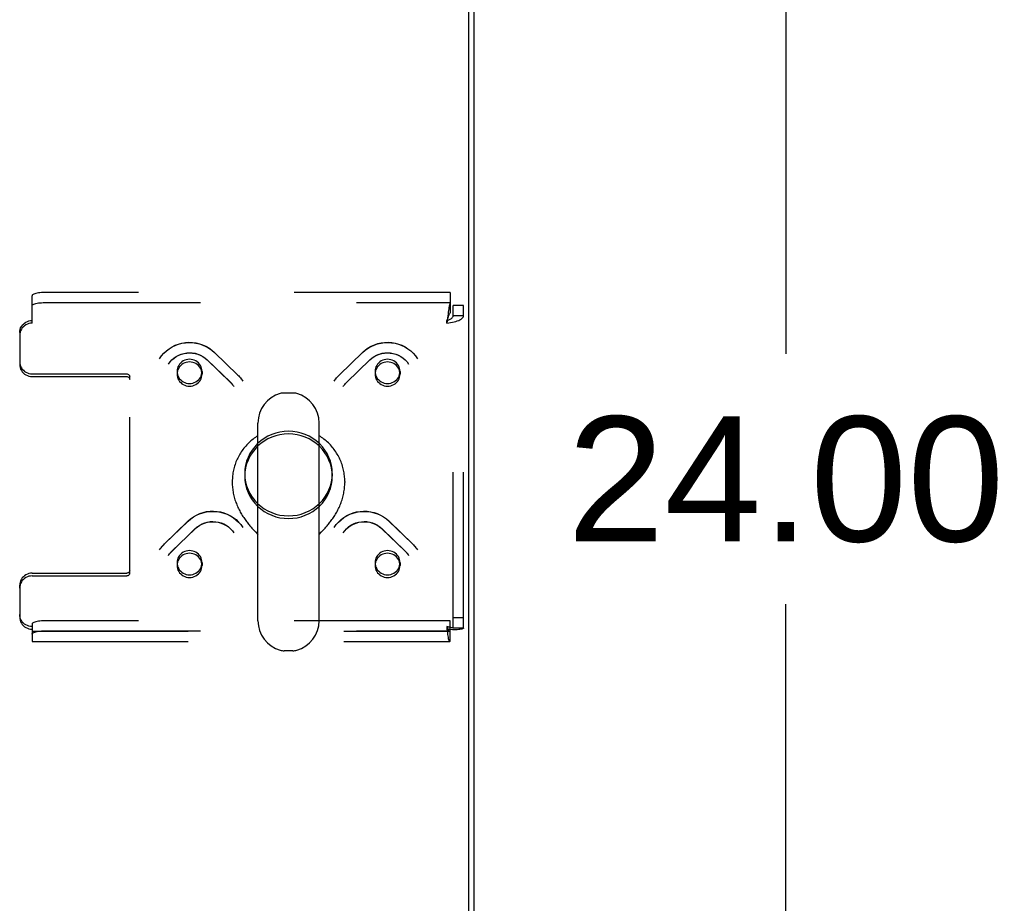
# Model space of a CAD drawing. Header units: inches. Extents: x 0 to 283, y 0 to 183.
# Tile 236 of 256: x 121 to 131, y 157 to 166. Entities that reach past the tile are written whole.
import ezdxf

# ---------------------------------------------------------------- set-up
doc = ezdxf.new("R2010")
doc.units = ezdxf.units.IN
doc.header["$LTSCALE"] = 15.583333
doc.header["$MEASUREMENT"] = 0
doc.linetypes.add('HIDDEN', pattern=[0.2, 0.1, -0.1])
doc.layers.get('0').update_dxf_attribs({"linetype": 'CONTINUOUS'})
doc.layers.add('DEFAULT_2', color=8, linetype='HIDDEN')
doc.layers.add('DIMENSIONS', color=7, linetype='CONTINUOUS')
doc.styles.get("Standard").update_dxf_attribs({"font": 'arial.ttf'})
doc.dimstyles.new('DIMSTYLE_1', dxfattribs={"dimtxt": 1.25, "dimasz": 1.666667, "dimexe": 0.09, "dimexo": 0.07, "dimgap": 0.0375, "dimtad": 0, "dimtih": 1, "dimtoh": 1, "dimzin": 4, "dimdsep": 46, "dimtxsty": 'Standard', "dimblk": '_FILLED', "dimblk1": '_FILLED', "dimblk2": '_FILLED', "dimcen": 0.09, "dimadec": 3, "dimazin": 1, "dimtfac": 1, "dimtdec": 3, "dimtofl": 0, "dimtmove": 0, "dimatfit": 3, "dimldrblk": '_FILLED', "dimfxl": 0, "dimtolj": 1, "dimtzin": 4, "dimarcsym": 0})

# ---------------------------------------------------------------- blocks, each defined once
blk = doc.blocks.new('_FILLED')
at = {"color": 0, "linetype": 'ByBlock'}
blk.add_solid([(0, 0), (-1, 0.2), (-1, -0.2)], dxfattribs=at)
blk = doc.blocks.new('*D6')
at = {"layer": 'DIMENSIONS', "color": 2, "linetype": 'Continuous'}
for p, q in [((126.22, 173.0856), (129.8968, 173.0856)), ((128.3968, 173.0856), (128.3968, 162.3356)), ((128.3968, 149.0856), (128.3968, 159.8356)), ((126.22, 149.0856), (129.8968, 149.0856))]:
    blk.add_line(p, q, dxfattribs=at)
at = {"layer": 'DIMENSIONS', "color": 2, "linetype": 'Continuous', "xscale": 1.6666666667, "yscale": 1.6666666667, "zscale": 1.6666666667}
for p, rotation in [((128.3968, 173.0856), 90), ((128.3968, 149.0856), 270)]:
    blk.add_blockref('_FILLED', p, dxfattribs=dict(at, rotation=rotation))
at = {"layer": 'DIMENSIONS', "color": 2, "linetype": 'Continuous', "insert": (128.3968, 161.7106), "char_height": 1.25, "width": 4.36803, "attachment_point": 2, "line_spacing_factor": 0.9}
blk.add_mtext('24.00', dxfattribs=at)

msp = doc.modelspace()

# ---------------------------------------------------------------- linework, layer by layer
at = {"color": 7, "linetype": 'Continuous'}
for p, q in [((125.2273, 149.212), (125.2273, 172.9715)), ((123.469, 161.944), (123.3816, 161.944)), ((123.1193, 159.6691), (123.1193, 161.6439)), ((123.7313, 159.6691), (123.7313, 161.6439)), ((122.8628, 161.06), (122.8628, 161.0498)), ((123.9878, 161.06), (123.9878, 161.0498)), ((123.0958, 160.5563), (123.1193, 160.5317)), ((123.7313, 160.5317), (123.7549, 160.5563)), ((123.7549, 160.5563), (123.7661, 160.5682)), ((123.469, 159.369), (123.3816, 159.369))]:
    msp.add_line(p, q, dxfattribs=at)
at = {"color": 3, "linetype": 'Continuous'}
msp.add_line((125.2793, 172.8596), (125.2793, 149.3116), dxfattribs=at)
at = {"color": 7, "linetype": 'Continuous'}
for points in [[(123.1193, 161.5179), (123.1185, 161.5174), (123.1062, 161.5094), (123.0942, 161.5011), (123.0824, 161.4926), (123.0709, 161.4837), (123.0596, 161.4746), (123.0485, 161.4651), (123.0377, 161.4554), (123.0271, 161.4454), (123.0169, 161.4352), (123.0069, 161.4247), (122.9972, 161.414), (122.9878, 161.403), (122.9787, 161.3917), (122.9699, 161.3803), (122.9614, 161.3686), (122.9533, 161.3568), (122.9454, 161.3447), (122.9379, 161.3324), (122.9308, 161.32), (122.9239, 161.3073), (122.9174, 161.2945), (122.9113, 161.2816), (122.9055, 161.2684), (122.9, 161.2552), (122.895, 161.2418), (122.8903, 161.2283), (122.8859, 161.2147), (122.8819, 161.201), (122.8783, 161.1871), (122.8751, 161.1732), (122.8722, 161.1592), (122.8697, 161.1452), (122.8676, 161.1311), (122.8659, 161.1169), (122.8646, 161.1027), (122.8636, 161.0885), (122.863, 161.0743), (122.8628, 161.06)], [(123.9878, 161.06), (123.9876, 161.0742), (123.9871, 161.0885), (123.9861, 161.1027), (123.9848, 161.1169), (123.983, 161.1311), (123.9809, 161.1452), (123.9785, 161.1592), (123.9756, 161.1732), (123.9724, 161.1871), (123.9688, 161.2009), (123.9648, 161.2146), (123.9604, 161.2283), (123.9557, 161.2418), (123.9506, 161.2551), (123.9452, 161.2684), (123.9394, 161.2815), (123.9333, 161.2945), (123.9268, 161.3073), (123.9199, 161.3199), (123.9128, 161.3324), (123.9052, 161.3446), (123.8974, 161.3567), (123.8892, 161.3686), (123.8808, 161.3803), (123.872, 161.3917), (123.8629, 161.403), (123.8535, 161.414), (123.8438, 161.4247), (123.8338, 161.4352), (123.8235, 161.4454), (123.813, 161.4554), (123.8022, 161.4651), (123.7911, 161.4746), (123.7798, 161.4837), (123.7682, 161.4926), (123.7564, 161.5012), (123.7444, 161.5094), (123.7321, 161.5174), (123.7313, 161.5179)], [(122.8628, 161.0498), (122.863, 161.0365), (122.8635, 161.0231), (122.8643, 161.0097), (122.8655, 160.9963), (122.867, 160.9829), (122.8688, 160.9695), (122.8709, 160.9561), (122.8734, 160.9428), (122.8761, 160.9295), (122.8792, 160.9162), (122.8826, 160.9031), (122.8863, 160.89), (122.8902, 160.877), (122.8945, 160.8641), (122.899, 160.8513), (122.9038, 160.8387), (122.9088, 160.8262), (122.9141, 160.8138), (122.9196, 160.8016), (122.9253, 160.7896), (122.9312, 160.7777), (122.9373, 160.766), (122.9435, 160.7546), (122.95, 160.7433), (122.9565, 160.7322), (122.9632, 160.7214), (122.97, 160.7107), (122.9769, 160.7003), (122.9838, 160.6902), (122.9909, 160.6803), (122.9979, 160.6706), (123.005, 160.6611), (123.012, 160.652), (123.0191, 160.643), (123.0261, 160.6344), (123.0331, 160.626), (123.0399, 160.6178), (123.0467, 160.6099), (123.0534, 160.6023), (123.06, 160.595), (123.0664, 160.5879), (123.0726, 160.581), (123.0787, 160.5745), (123.0846, 160.5681), (123.0958, 160.5563)], [(123.7661, 160.5682), (123.772, 160.5745), (123.7781, 160.5811), (123.7843, 160.5879), (123.7907, 160.595), (123.7973, 160.6023), (123.804, 160.61), (123.8108, 160.6179), (123.8176, 160.626), (123.8246, 160.6344), (123.8316, 160.6431), (123.8387, 160.652), (123.8457, 160.6612), (123.8528, 160.6706), (123.8598, 160.6803), (123.8669, 160.6902), (123.8738, 160.7004), (123.8807, 160.7108), (123.8875, 160.7214), (123.8942, 160.7323), (123.9007, 160.7433), (123.9072, 160.7546), (123.9134, 160.7661), (123.9195, 160.7778), (123.9254, 160.7896), (123.9311, 160.8017), (123.9366, 160.8139), (123.9419, 160.8262), (123.9469, 160.8387), (123.9517, 160.8514), (123.9562, 160.8641), (123.9604, 160.877), (123.9644, 160.89), (123.9681, 160.9031), (123.9715, 160.9163), (123.9745, 160.9295), (123.9773, 160.9428), (123.9798, 160.9561), (123.9819, 160.9695), (123.9837, 160.9829), (123.9852, 160.9963), (123.9863, 161.0097), (123.9872, 161.0231), (123.9877, 161.0365), (123.9878, 161.0498)]]:
    msp.add_lwpolyline(points, dxfattribs=at)
for centre, radius, start, end in [((123.4253, 161.644), 0.306, 105.63034, 180), ((123.3816, 161.8003), 0.1437, 90, 105.63034), ((123.469, 161.8003), 0.1437, 74.36966, 90), ((123.4253, 161.644), 0.306, 0, 74.36966), ((123.4253, 159.669), 0.306, 180, 254.36966), ((123.4253, 159.669), 0.306, 285.63034, 360), ((123.3816, 159.5128), 0.1437, 254.36966, 270), ((123.469, 159.5128), 0.1437, 270, 285.63034)]:
    msp.add_arc(centre, radius, start, end, dxfattribs=at)
at = {"layer": 'DEFAULT_2', "color": 8, "linetype": 'HIDDEN'}
for p, q in [((120.8628, 162.6416), (120.8628, 162.9161)), ((125.0413, 162.9485), (120.9878, 162.9485)), ((125.0413, 162.9485), (125.0413, 162.8461)), ((120.9878, 162.848), (125.0413, 162.848)), ((125.0413, 162.8461), (125.0413, 162.7457)), ((125.1753, 162.8191), (125.0713, 162.8191)), ((125.0713, 159.5948), (125.0713, 162.8191)), ((125.1753, 159.5948), (125.1753, 162.8191)), ((125.0178, 162.7159), (125.0083, 162.6416)), ((125.1753, 162.7167), (125.0713, 162.7167)), ((125.0178, 162.6965), (125.0083, 162.6685)), ((125.0083, 162.6416), (125.0083, 162.6685)), ((120.7378, 162.5478), (120.7378, 162.5209)), ((120.7378, 162.5209), (120.7378, 162.2294)), ((122.6833, 162.3511), (122.9162, 162.1261)), ((122.6849, 162.3491), (122.9178, 162.124)), ((123.9328, 162.124), (124.1658, 162.3491)), ((123.9345, 162.1261), (124.1674, 162.3511)), ((122.611, 162.2763), (122.844, 162.0513)), ((122.6126, 162.2743), (122.8455, 162.0493)), ((124.0051, 162.0493), (124.2381, 162.2743)), ((124.0067, 162.0513), (124.2397, 162.2763)), ((120.8628, 162.1356), (121.8078, 162.1356)), ((122.3108, 162.1603), (122.3108, 162.1333)), ((122.5608, 162.1603), (122.5608, 162.1333)), ((124.2899, 162.1603), (124.2899, 162.1333)), ((124.5399, 162.1603), (124.5399, 162.1333)), ((120.8628, 162.1087), (121.8078, 162.1087)), ((121.8378, 162.0797), (121.8378, 162.1066)), ((121.8378, 160.1454), (121.8378, 162.0797)), ((122.9608, 162.0736), (122.9684, 162.0621)), ((123.8822, 162.0621), (123.8898, 162.0736)), ((123.8896, 162.0732), (123.8979, 162.0847)), ((123.9759, 162.0152), (123.9817, 162.0231)), ((122.8745, 162.0155), (122.8798, 162.0077)), ((123.9709, 162.0077), (123.9761, 162.0155)), ((122.9878, 161.1395), (122.9878, 161.1125)), ((123.8628, 161.1395), (123.8628, 161.1125)), ((122.1867, 160.4374), (122.4196, 160.6624)), ((122.1883, 160.4394), (122.4212, 160.6644)), ((124.4294, 160.6644), (124.6624, 160.4394)), ((124.431, 160.6624), (124.664, 160.4374)), ((122.259, 160.3626), (122.4919, 160.5877)), ((122.2605, 160.3646), (122.4935, 160.5896)), ((124.3572, 160.5896), (124.5901, 160.3646)), ((124.3587, 160.5877), (124.5917, 160.3626)), ((122.1361, 160.3755), (122.1437, 160.3869)), ((122.1434, 160.3866), (122.1518, 160.3981)), ((124.707, 160.3869), (124.7146, 160.3755)), ((122.2247, 160.321), (122.23, 160.3288)), ((122.2297, 160.3285), (122.2355, 160.3364)), ((122.3108, 160.2486), (122.3108, 160.2217)), ((122.5608, 160.2486), (122.5608, 160.2217)), ((124.2899, 160.2486), (124.2899, 160.2217)), ((124.5399, 160.2486), (124.5399, 160.2217)), ((124.6207, 160.3288), (124.626, 160.321)), ((120.8628, 160.1433), (121.8078, 160.1433)), ((120.8628, 160.1164), (121.8078, 160.1164)), ((120.7378, 159.9957), (120.7378, 160.0226)), ((120.7378, 159.9957), (120.7378, 159.7042)), ((125.0413, 159.6682), (120.9878, 159.6682)), ((125.0413, 159.4654), (125.0413, 159.6682)), ((125.1753, 159.6972), (125.0713, 159.6972)), ((120.8628, 159.6359), (120.8628, 159.5835)), ((120.8628, 159.5835), (120.8628, 159.4597)), ((120.8628, 159.5637), (125.0358, 159.5637)), ((120.9878, 159.5678), (125.0413, 159.5678)), ((125.0083, 159.6104), (125.0083, 159.5835)), ((125.1753, 159.5948), (125.0713, 159.5948)), ((120.8628, 159.4597), (125.0358, 159.4597))]:
    msp.add_line(p, q, dxfattribs=at)
for points in [[(120.9878, 162.9485), (120.9714, 162.9482), (120.9555, 162.9474), (120.94, 162.946), (120.9253, 162.9442), (120.9117, 162.9418), (120.8994, 162.939), (120.8887, 162.9358), (120.8796, 162.9323), (120.8724, 162.9285), (120.8671, 162.9245), (120.8639, 162.9204), (120.8628, 162.9161)], [(120.8628, 162.8157), (120.8639, 162.8199), (120.8671, 162.8241), (120.8724, 162.8281), (120.8796, 162.8319), (120.8887, 162.8354), (120.8994, 162.8386), (120.9117, 162.8414), (120.9253, 162.8437), (120.94, 162.8456), (120.9555, 162.8469), (120.9714, 162.8478), (120.9878, 162.848)], [(125.0413, 162.8461), (125.039, 162.8403), (125.0366, 162.8325), (125.0343, 162.8228), (125.0319, 162.8114), (125.0295, 162.7984), (125.0272, 162.784), (125.0248, 162.7683), (125.0225, 162.7516), (125.0201, 162.734), (125.0178, 162.7159)], [(125.0083, 162.6416), (125.027, 162.6441), (125.0455, 162.6472), (125.0635, 162.6509), (125.0808, 162.655), (125.0972, 162.6596), (125.1125, 162.6647), (125.1264, 162.6702), (125.1389, 162.6761), (125.1497, 162.6823), (125.1588, 162.6888), (125.166, 162.6956), (125.1711, 162.7025), (125.1743, 162.7096), (125.1753, 162.7167)], [(125.0083, 162.6685), (125.0154, 162.6709), (125.0224, 162.6735), (125.0291, 162.6763), (125.0357, 162.6792), (125.0419, 162.6824), (125.0476, 162.6857), (125.0529, 162.6892), (125.0576, 162.6929), (125.0617, 162.6966), (125.0651, 162.7005), (125.0678, 162.7045), (125.0698, 162.7085), (125.0709, 162.7126), (125.0713, 162.7167)], [(125.0413, 162.7457), (125.039, 162.7435), (125.0366, 162.7405), (125.0343, 162.7369), (125.0319, 162.7326), (125.0295, 162.7277), (125.0272, 162.7222), (125.0248, 162.7163), (125.0225, 162.71), (125.0201, 162.7034), (125.0178, 162.6965)], [(120.7378, 162.5478), (120.7389, 162.5637), (120.7421, 162.579), (120.7474, 162.594), (120.7546, 162.6081), (120.7637, 162.6213), (120.7744, 162.6332), (120.7867, 162.6436), (120.8003, 162.6523), (120.815, 162.6593), (120.8305, 162.6644), (120.8464, 162.6675), (120.8628, 162.6685)], [(120.8628, 162.6416), (120.8464, 162.6405), (120.8305, 162.6375), (120.815, 162.6324), (120.8003, 162.6254), (120.7867, 162.6166), (120.7744, 162.6062), (120.7637, 162.5944), (120.7546, 162.5812), (120.7474, 162.5671), (120.7421, 162.5521), (120.7389, 162.5368), (120.7378, 162.5209)], [(122.1361, 162.2871), (122.1561, 162.3154), (122.1789, 162.3416), (122.2042, 162.3656), (122.2319, 162.3869), (122.2617, 162.4055), (122.2931, 162.4211), (122.326, 162.4335), (122.3599, 162.4426), (122.3946, 162.4484), (122.4297, 162.4507), (122.4648, 162.4496), (122.4996, 162.445), (122.5337, 162.4371), (122.5669, 162.4259), (122.5987, 162.4115), (122.6289, 162.3941), (122.6572, 162.3739), (122.6833, 162.3511)], [(122.1361, 162.2871), (122.156, 162.3152), (122.1788, 162.3412), (122.2042, 162.3649), (122.2319, 162.3859), (122.2617, 162.4042), (122.2932, 162.4195), (122.3261, 162.4317), (122.3601, 162.4406), (122.3949, 162.4463), (122.43, 162.4485), (122.4653, 162.4474), (122.5003, 162.4428), (122.5346, 162.4349), (122.5679, 162.4238), (122.5999, 162.4095), (122.6303, 162.3921), (122.6587, 162.3719), (122.6849, 162.3491)], [(124.1658, 162.3491), (124.192, 162.3719), (124.2204, 162.3921), (124.2507, 162.4094), (124.2827, 162.4237), (124.316, 162.4349), (124.3503, 162.4428), (124.3852, 162.4473), (124.4204, 162.4485), (124.4556, 162.4463), (124.4904, 162.4407), (124.5244, 162.4317), (124.5574, 162.4195), (124.5889, 162.4042), (124.6187, 162.386), (124.6464, 162.3649), (124.6718, 162.3413), (124.6946, 162.3152), (124.7146, 162.2871)], [(124.1674, 162.3511), (124.1936, 162.374), (124.222, 162.3943), (124.2525, 162.4118), (124.2846, 162.4262), (124.3179, 162.4374), (124.3522, 162.4452), (124.3871, 162.4497), (124.4223, 162.4507), (124.4574, 162.4482), (124.492, 162.4423), (124.5258, 162.4331), (124.5585, 162.4207), (124.5897, 162.4051), (124.6192, 162.3866), (124.6467, 162.3653), (124.6719, 162.3415), (124.6946, 162.3153), (124.7146, 162.2871)], [(122.2247, 162.2327), (122.2408, 162.2548), (122.2594, 162.2751), (122.2802, 162.2933), (122.3029, 162.3092), (122.3273, 162.3224), (122.3531, 162.3329), (122.3799, 162.3405), (122.4074, 162.3451), (122.4353, 162.3467), (122.4631, 162.3453), (122.4906, 162.3407), (122.5174, 162.3333), (122.5431, 162.3229), (122.5675, 162.3099), (122.5902, 162.2942), (122.611, 162.2763)], [(122.2247, 162.2327), (122.2409, 162.2549), (122.2597, 162.275), (122.2806, 162.2929), (122.3035, 162.3084), (122.3281, 162.3213), (122.3539, 162.3314), (122.3808, 162.3387), (122.4083, 162.3432), (122.4362, 162.3446), (122.4641, 162.3431), (122.4916, 162.3386), (122.5185, 162.3312), (122.5443, 162.3209), (122.5688, 162.3079), (122.5917, 162.2923), (122.6126, 162.2743)], [(124.2381, 162.2743), (124.259, 162.2923), (124.2818, 162.3079), (124.3063, 162.3209), (124.3321, 162.3311), (124.3589, 162.3385), (124.3864, 162.343), (124.4143, 162.3446), (124.4422, 162.3432), (124.4697, 162.3388), (124.4966, 162.3315), (124.5225, 162.3213), (124.5471, 162.3084), (124.57, 162.2929), (124.591, 162.275), (124.6097, 162.2549), (124.626, 162.2327)], [(124.2397, 162.2763), (124.2605, 162.2943), (124.2833, 162.31), (124.3078, 162.3231), (124.3337, 162.3334), (124.3606, 162.3409), (124.3882, 162.3453), (124.416, 162.3467), (124.4439, 162.3451), (124.4714, 162.3404), (124.4981, 162.3327), (124.5238, 162.3222), (124.5481, 162.309), (124.5707, 162.2932), (124.5914, 162.275), (124.6099, 162.2548), (124.626, 162.2327)], [(120.7378, 162.2563), (120.7389, 162.2404), (120.7421, 162.2251), (120.7474, 162.2101), (120.7546, 162.1959), (120.7637, 162.1828), (120.7744, 162.1709), (120.7867, 162.1605), (120.8003, 162.1517), (120.815, 162.1448), (120.8305, 162.1397), (120.8464, 162.1366), (120.8628, 162.1356)], [(120.7378, 162.2294), (120.7389, 162.2135), (120.7421, 162.1981), (120.7474, 162.1832), (120.7546, 162.169), (120.7637, 162.1559), (120.7744, 162.144), (120.7867, 162.1336), (120.8003, 162.1248), (120.815, 162.1179), (120.8305, 162.1128), (120.8464, 162.1097), (120.8628, 162.1087)], [(122.4358, 162.281), (122.4195, 162.28), (122.4034, 162.2769), (122.3879, 162.2718), (122.3733, 162.2648), (122.3597, 162.256), (122.3474, 162.2456), (122.3366, 162.2338), (122.3275, 162.2206), (122.3203, 162.2065), (122.315, 162.1915), (122.3118, 162.176), (122.3108, 162.1603)], [(122.4358, 162.2541), (122.4195, 162.253), (122.4034, 162.25), (122.3879, 162.2449), (122.3733, 162.2379), (122.3597, 162.2291), (122.3474, 162.2187), (122.3366, 162.2068), (122.3275, 162.1937), (122.3203, 162.1795), (122.315, 162.1646), (122.3118, 162.1491), (122.3108, 162.1333)], [(122.5242, 162.2456), (122.5119, 162.256), (122.4983, 162.2648), (122.4836, 162.2718), (122.4681, 162.2769), (122.4521, 162.28), (122.4358, 162.281)], [(122.5242, 162.2187), (122.5119, 162.2291), (122.4983, 162.2379), (122.4836, 162.2449), (122.4681, 162.25), (122.4521, 162.253), (122.4358, 162.2541)], [(122.5608, 162.1603), (122.5597, 162.176), (122.5565, 162.1915), (122.5512, 162.2065), (122.544, 162.2206), (122.535, 162.2336), (122.5242, 162.2456)], [(122.5608, 162.1333), (122.5597, 162.1491), (122.5565, 162.1646), (122.5512, 162.1795), (122.544, 162.1937), (122.535, 162.2067), (122.5242, 162.2187)], [(124.3265, 162.2456), (124.3156, 162.2336), (124.3066, 162.2206), (124.2994, 162.2065), (124.2941, 162.1915), (124.291, 162.176), (124.2899, 162.1603)], [(124.3265, 162.2187), (124.3156, 162.2067), (124.3066, 162.1937), (124.2994, 162.1795), (124.2941, 162.1646), (124.291, 162.1491), (124.2899, 162.1333)], [(124.4149, 162.281), (124.3986, 162.28), (124.3825, 162.2769), (124.3671, 162.2718), (124.3524, 162.2648), (124.3388, 162.256), (124.3265, 162.2456)], [(124.4149, 162.2541), (124.3986, 162.253), (124.3825, 162.25), (124.3671, 162.2449), (124.3524, 162.2379), (124.3388, 162.2291), (124.3265, 162.2187)], [(124.5399, 162.1603), (124.5388, 162.176), (124.5356, 162.1915), (124.5304, 162.2065), (124.5231, 162.2206), (124.5141, 162.2338), (124.5033, 162.2456), (124.491, 162.256), (124.4774, 162.2648), (124.4627, 162.2718), (124.4472, 162.2769), (124.4312, 162.28), (124.4149, 162.281)], [(124.5399, 162.1333), (124.5388, 162.1491), (124.5356, 162.1646), (124.5304, 162.1795), (124.5231, 162.1937), (124.5141, 162.2068), (124.5033, 162.2187), (124.491, 162.2291), (124.4774, 162.2379), (124.4627, 162.2449), (124.4472, 162.25), (124.4312, 162.253), (124.4149, 162.2541)], [(121.8078, 162.1356), (121.8138, 162.135), (121.8193, 162.1334), (121.8245, 162.1307), (121.829, 162.1271), (121.8328, 162.1227), (121.8355, 162.1177), (121.8372, 162.1123), (121.8378, 162.1066)], [(122.3108, 162.1603), (122.3118, 162.1445), (122.315, 162.129), (122.3203, 162.1141), (122.3275, 162.0999), (122.3366, 162.0868), (122.3474, 162.0749)], [(122.3108, 162.1333), (122.3118, 162.1176), (122.315, 162.1021), (122.3203, 162.0871), (122.3275, 162.073), (122.3366, 162.0598), (122.3474, 162.048)], [(122.4358, 162.0395), (122.4522, 162.0406), (122.4681, 162.0436), (122.4836, 162.0487), (122.4983, 162.0557), (122.5119, 162.0645), (122.5242, 162.0749), (122.5349, 162.0868), (122.544, 162.0999), (122.5512, 162.1141), (122.5565, 162.129), (122.5597, 162.1445), (122.5608, 162.1603)], [(122.4358, 162.0126), (122.4522, 162.0137), (122.4681, 162.0167), (122.4836, 162.0218), (122.4983, 162.0288), (122.5119, 162.0376), (122.5242, 162.048), (122.5349, 162.0598), (122.544, 162.073), (122.5512, 162.0871), (122.5565, 162.1021), (122.5597, 162.1176), (122.5608, 162.1333)], [(122.9162, 162.1261), (122.926, 162.1163), (122.9353, 162.1061), (122.9442, 162.0956), (122.9528, 162.0847), (122.9611, 162.0732)], [(122.9178, 162.124), (122.9273, 162.1146), (122.9363, 162.1047), (122.945, 162.0945), (122.9532, 162.084)], [(123.8974, 162.084), (123.9057, 162.0945), (123.9143, 162.1047), (123.9234, 162.1146), (123.9328, 162.124)], [(123.8979, 162.0847), (123.9064, 162.0956), (123.9154, 162.1061), (123.9247, 162.1163), (123.9345, 162.1261)], [(124.2899, 162.1603), (124.291, 162.1445), (124.2941, 162.129), (124.2994, 162.1141), (124.3066, 162.0999), (124.3157, 162.0868), (124.3265, 162.0749), (124.3388, 162.0645), (124.3524, 162.0557), (124.3671, 162.0487), (124.3825, 162.0436), (124.3984, 162.0406), (124.4149, 162.0395)], [(124.2899, 162.1333), (124.291, 162.1176), (124.2941, 162.1021), (124.2994, 162.0871), (124.3066, 162.073), (124.3157, 162.0598), (124.3265, 162.048), (124.3388, 162.0376), (124.3524, 162.0288), (124.3671, 162.0218), (124.3825, 162.0167), (124.3984, 162.0137), (124.4149, 162.0126)], [(124.5033, 162.0749), (124.5141, 162.0868), (124.5231, 162.0999), (124.5304, 162.1141), (124.5356, 162.129), (124.5388, 162.1445), (124.5399, 162.1603)], [(124.5033, 162.048), (124.5141, 162.0598), (124.5231, 162.073), (124.5304, 162.0871), (124.5356, 162.1021), (124.5388, 162.1176), (124.5399, 162.1333)], [(121.8078, 162.1087), (121.8138, 162.1081), (121.8193, 162.1064), (121.8245, 162.1038), (121.829, 162.1002), (121.8328, 162.0958), (121.8355, 162.0908), (121.8372, 162.0854), (121.8378, 162.0797)], [(122.3474, 162.0749), (122.3598, 162.0644), (122.3733, 162.0557), (122.3879, 162.0487), (122.4034, 162.0436), (122.4193, 162.0406), (122.4358, 162.0395)], [(122.3474, 162.048), (122.3598, 162.0375), (122.3733, 162.0288), (122.3879, 162.0218), (122.4034, 162.0167), (122.4193, 162.0137), (122.4358, 162.0126)], [(122.844, 162.0513), (122.8506, 162.0446), (122.857, 162.0376), (122.8632, 162.0305), (122.869, 162.0231), (122.8748, 162.0152)], [(122.8455, 162.0493), (122.8519, 162.0429), (122.858, 162.0363), (122.8639, 162.0295), (122.8695, 162.0224)], [(123.9812, 162.0224), (123.9868, 162.0295), (123.9927, 162.0363), (123.9988, 162.0429), (124.0051, 162.0493)], [(123.9817, 162.0231), (123.9875, 162.0305), (123.9936, 162.0376), (124, 162.0446), (124.0067, 162.0513)], [(124.4149, 162.0395), (124.4313, 162.0406), (124.4472, 162.0436), (124.4627, 162.0487), (124.4774, 162.0557), (124.4909, 162.0644), (124.5033, 162.0749)], [(124.4149, 162.0126), (124.4313, 162.0137), (124.4472, 162.0167), (124.4627, 162.0218), (124.4774, 162.0288), (124.4909, 162.0375), (124.5033, 162.048)], [(123.4253, 161.562), (123.3822, 161.56), (123.34, 161.5539), (123.2983, 161.5438), (123.2579, 161.5299), (123.2191, 161.5121), (123.1823, 161.4908), (123.1478, 161.4661), (123.116, 161.4383), (123.0872, 161.4075), (123.0616, 161.3742), (123.0395, 161.3387), (123.0211, 161.3012), (123.0067, 161.2621), (122.9962, 161.2219), (122.99, 161.1809), (122.9878, 161.1395)], [(123.4253, 161.5351), (123.3822, 161.5331), (123.34, 161.527), (123.2983, 161.5169), (123.2579, 161.503), (123.2191, 161.4852), (123.1823, 161.4639), (123.1478, 161.4392), (123.116, 161.4114), (123.0872, 161.3806), (123.0616, 161.3473), (123.0395, 161.3117), (123.0211, 161.2743), (123.0067, 161.2352), (122.9962, 161.195), (122.99, 161.154), (122.9878, 161.1125)], [(123.8628, 161.1395), (123.8607, 161.1809), (123.8544, 161.2219), (123.844, 161.2621), (123.8295, 161.3012), (123.8112, 161.3387), (123.7891, 161.3742), (123.7635, 161.4075), (123.7347, 161.4383), (123.7029, 161.4661), (123.6684, 161.4908), (123.6316, 161.5121), (123.5928, 161.5299), (123.5523, 161.5438), (123.5107, 161.5539), (123.4684, 161.56), (123.4253, 161.562)], [(123.8628, 161.1125), (123.8607, 161.154), (123.8544, 161.195), (123.844, 161.2352), (123.8295, 161.2743), (123.8112, 161.3117), (123.7891, 161.3473), (123.7635, 161.3806), (123.7347, 161.4114), (123.7029, 161.4392), (123.6684, 161.4639), (123.6316, 161.4852), (123.5928, 161.503), (123.5523, 161.5169), (123.5107, 161.527), (123.4684, 161.5331), (123.4253, 161.5351)], [(122.9878, 161.1395), (122.99, 161.098), (122.9962, 161.057), (123.0067, 161.0168), (123.0211, 160.9777), (123.0395, 160.9403), (123.0616, 160.9047), (123.0872, 160.8714), (123.116, 160.8406), (123.1478, 160.8128), (123.1823, 160.7881), (123.2191, 160.7668), (123.2579, 160.749), (123.2983, 160.7351), (123.34, 160.725), (123.3822, 160.7189), (123.4253, 160.7169)], [(123.4253, 160.7169), (123.4684, 160.7189), (123.5107, 160.725), (123.5523, 160.7351), (123.5928, 160.749), (123.6316, 160.7668), (123.6684, 160.7881), (123.7029, 160.8128), (123.7347, 160.8406), (123.7635, 160.8714), (123.7891, 160.9047), (123.8112, 160.9403), (123.8295, 160.9777), (123.844, 161.0168), (123.8544, 161.057), (123.8607, 161.098), (123.8628, 161.1395)], [(122.9878, 161.1125), (122.99, 161.0711), (122.9962, 161.0301), (123.0067, 160.9899), (123.0211, 160.9508), (123.0395, 160.9133), (123.0616, 160.8778), (123.0872, 160.8445), (123.116, 160.8137), (123.1478, 160.7859), (123.1823, 160.7612), (123.2191, 160.7399), (123.2579, 160.7221), (123.2983, 160.7082), (123.34, 160.6981), (123.3822, 160.692), (123.4253, 160.6899)], [(123.4253, 160.6899), (123.4684, 160.692), (123.5107, 160.6981), (123.5523, 160.7082), (123.5928, 160.7221), (123.6316, 160.7399), (123.6684, 160.7612), (123.7029, 160.7859), (123.7347, 160.8137), (123.7635, 160.8445), (123.7891, 160.8778), (123.8112, 160.9133), (123.8295, 160.9508), (123.844, 160.9899), (123.8544, 161.0301), (123.8607, 161.0711), (123.8628, 161.1125)], [(122.4196, 160.6624), (122.4458, 160.6852), (122.4742, 160.7054), (122.5045, 160.7228), (122.5365, 160.7371), (122.5698, 160.7482), (122.6041, 160.7561), (122.639, 160.7607), (122.6743, 160.7618), (122.7095, 160.7596), (122.7443, 160.754), (122.7783, 160.7451), (122.8112, 160.7329), (122.8427, 160.7176), (122.8725, 160.6993), (122.9002, 160.6782), (122.9256, 160.6546), (122.9485, 160.6286), (122.9684, 160.6005)], [(122.4212, 160.6644), (122.4475, 160.6873), (122.4759, 160.7076), (122.5063, 160.7251), (122.5384, 160.7395), (122.5718, 160.7507), (122.6061, 160.7585), (122.641, 160.763), (122.6762, 160.764), (122.7112, 160.7615), (122.7458, 160.7557), (122.7796, 160.7465), (122.8123, 160.734), (122.8436, 160.7184), (122.8731, 160.6999), (122.9006, 160.6786), (122.9258, 160.6548), (122.9485, 160.6287), (122.9684, 160.6005)], [(123.8822, 160.6005), (123.9022, 160.6287), (123.925, 160.6549), (123.9504, 160.6789), (123.9781, 160.7003), (124.0078, 160.7189), (124.0393, 160.7344), (124.0722, 160.7468), (124.1061, 160.756), (124.1408, 160.7617), (124.1759, 160.764), (124.211, 160.7629), (124.2458, 160.7583), (124.2799, 160.7504), (124.313, 160.7392), (124.3448, 160.7248), (124.375, 160.7075), (124.4033, 160.6873), (124.4294, 160.6644)], [(123.8822, 160.6005), (123.9022, 160.6286), (123.925, 160.6546), (123.9504, 160.6782), (123.9781, 160.6993), (124.0078, 160.7175), (124.0393, 160.7328), (124.0722, 160.745), (124.1062, 160.754), (124.141, 160.7596), (124.1762, 160.7618), (124.2115, 160.7607), (124.2464, 160.7562), (124.2807, 160.7483), (124.3141, 160.7371), (124.3461, 160.7228), (124.3764, 160.7055), (124.4049, 160.6853), (124.431, 160.6624)], [(122.4919, 160.5877), (122.5128, 160.6056), (122.5357, 160.6212), (122.5601, 160.6342), (122.5859, 160.6445), (122.6128, 160.6519), (122.6403, 160.6564), (122.6681, 160.6579), (122.696, 160.6565), (122.7236, 160.6521), (122.7505, 160.6448), (122.7763, 160.6347), (122.8009, 160.6218), (122.8238, 160.6063), (122.8448, 160.5884), (122.8636, 160.5682), (122.8798, 160.546)], [(122.4935, 160.5896), (122.5144, 160.6076), (122.5372, 160.6233), (122.5617, 160.6364), (122.5876, 160.6468), (122.6144, 160.6542), (122.642, 160.6587), (122.6699, 160.6601), (122.6977, 160.6584), (122.7252, 160.6537), (122.7519, 160.6461), (122.7776, 160.6355), (122.8019, 160.6223), (122.8245, 160.6065), (122.8452, 160.5884), (122.8637, 160.5681), (122.8798, 160.546)], [(123.9709, 160.546), (123.987, 160.5682), (124.0055, 160.5885), (124.0263, 160.6067), (124.0491, 160.6225), (124.0735, 160.6357), (124.0993, 160.6462), (124.1261, 160.6539), (124.1536, 160.6585), (124.1814, 160.6601), (124.2093, 160.6586), (124.2368, 160.6541), (124.2635, 160.6466), (124.2893, 160.6363), (124.3137, 160.6232), (124.3364, 160.6076), (124.3572, 160.5896)], [(123.9709, 160.546), (123.9871, 160.5682), (124.0058, 160.5883), (124.0268, 160.6062), (124.0497, 160.6217), (124.0742, 160.6346), (124.1001, 160.6448), (124.1269, 160.6521), (124.1545, 160.6565), (124.1823, 160.6579), (124.2102, 160.6564), (124.2378, 160.6519), (124.2646, 160.6445), (124.2905, 160.6342), (124.315, 160.6213), (124.3378, 160.6057), (124.3587, 160.5877)], [(122.1513, 160.3974), (122.1595, 160.4079), (122.1682, 160.418), (122.1772, 160.4279), (122.1867, 160.4374)], [(122.1518, 160.3981), (122.1603, 160.4089), (122.1692, 160.4194), (122.1785, 160.4296), (122.1883, 160.4394)], [(122.2351, 160.3358), (122.2406, 160.3428), (122.2465, 160.3496), (122.2526, 160.3563), (122.259, 160.3626)], [(122.2355, 160.3364), (122.2414, 160.3438), (122.2475, 160.351), (122.2539, 160.3579), (122.2605, 160.3646)], [(122.4358, 160.3693), (122.4193, 160.3683), (122.4034, 160.3652), (122.3879, 160.3601), (122.3733, 160.3531), (122.3598, 160.3444), (122.3474, 160.334)], [(122.5608, 160.2486), (122.5597, 160.2643), (122.5565, 160.2798), (122.5512, 160.2948), (122.544, 160.309), (122.5349, 160.3221), (122.5242, 160.334), (122.5119, 160.3444), (122.4983, 160.3531), (122.4836, 160.3601), (122.4681, 160.3652), (122.4522, 160.3683), (122.4358, 160.3693)], [(124.4149, 160.3693), (124.3984, 160.3683), (124.3825, 160.3652), (124.3671, 160.3601), (124.3524, 160.3531), (124.3388, 160.3444), (124.3265, 160.334), (124.3157, 160.3221), (124.3066, 160.309), (124.2994, 160.2948), (124.2941, 160.2798), (124.291, 160.2643), (124.2899, 160.2486)], [(124.5033, 160.334), (124.4909, 160.3444), (124.4774, 160.3531), (124.4627, 160.3601), (124.4472, 160.3652), (124.4313, 160.3683), (124.4149, 160.3693)], [(124.5901, 160.3646), (124.5968, 160.3579), (124.6032, 160.351), (124.6093, 160.3438), (124.6152, 160.3364), (124.6209, 160.3285)], [(124.5917, 160.3626), (124.5981, 160.3563), (124.6042, 160.3496), (124.61, 160.3428), (124.6156, 160.3358)], [(124.6624, 160.4394), (124.6721, 160.4296), (124.6815, 160.4194), (124.6904, 160.4089), (124.6989, 160.3981), (124.7072, 160.3866)], [(124.664, 160.4374), (124.6734, 160.4279), (124.6825, 160.418), (124.6912, 160.4079), (124.6994, 160.3974)], [(122.3474, 160.334), (122.3366, 160.3221), (122.3275, 160.309), (122.3203, 160.2948), (122.315, 160.2798), (122.3118, 160.2643), (122.3108, 160.2486)], [(122.3474, 160.307), (122.3366, 160.2952), (122.3275, 160.282), (122.3203, 160.2679), (122.315, 160.2529), (122.3118, 160.2374), (122.3108, 160.2217)], [(122.3108, 160.2486), (122.3118, 160.2328), (122.315, 160.2173), (122.3203, 160.2024), (122.3275, 160.1882), (122.3366, 160.1751), (122.3474, 160.1632), (122.3597, 160.1528), (122.3733, 160.144), (122.3879, 160.137), (122.4034, 160.132), (122.4195, 160.1289), (122.4358, 160.1278)], [(122.4358, 160.3424), (122.4193, 160.3413), (122.4034, 160.3383), (122.3879, 160.3332), (122.3733, 160.3262), (122.3598, 160.3175), (122.3474, 160.307)], [(122.5608, 160.2217), (122.5597, 160.2374), (122.5565, 160.2529), (122.5512, 160.2679), (122.544, 160.282), (122.5349, 160.2952), (122.5242, 160.307), (122.5119, 160.3174), (122.4983, 160.3262), (122.4836, 160.3332), (122.4681, 160.3383), (122.4522, 160.3413), (122.4358, 160.3424)], [(122.5242, 160.1632), (122.535, 160.1752), (122.544, 160.1882), (122.5512, 160.2024), (122.5565, 160.2173), (122.5597, 160.2328), (122.5608, 160.2486)], [(124.4149, 160.3424), (124.3984, 160.3413), (124.3825, 160.3383), (124.3671, 160.3332), (124.3524, 160.3262), (124.3388, 160.3174), (124.3265, 160.307), (124.3157, 160.2952), (124.3066, 160.282), (124.2994, 160.2679), (124.2941, 160.2529), (124.291, 160.2374), (124.2899, 160.2217)], [(124.2899, 160.2486), (124.291, 160.2328), (124.2941, 160.2173), (124.2994, 160.2024), (124.3066, 160.1882), (124.3156, 160.1752), (124.3265, 160.1632)], [(124.5033, 160.307), (124.4909, 160.3175), (124.4774, 160.3262), (124.4627, 160.3332), (124.4472, 160.3383), (124.4313, 160.3413), (124.4149, 160.3424)], [(124.4149, 160.1278), (124.4312, 160.1289), (124.4472, 160.132), (124.4627, 160.137), (124.4774, 160.144), (124.491, 160.1528), (124.5033, 160.1632), (124.5141, 160.1751), (124.5231, 160.1882), (124.5304, 160.2024), (124.5356, 160.2173), (124.5388, 160.2328), (124.5399, 160.2486)], [(124.5399, 160.2486), (124.5388, 160.2643), (124.5356, 160.2798), (124.5304, 160.2948), (124.5231, 160.309), (124.5141, 160.3221), (124.5033, 160.334)], [(124.5399, 160.2217), (124.5388, 160.2374), (124.5356, 160.2529), (124.5304, 160.2679), (124.5231, 160.282), (124.5141, 160.2952), (124.5033, 160.307)], [(121.8378, 160.1723), (121.8372, 160.1666), (121.8355, 160.1612), (121.8328, 160.1562), (121.829, 160.1518), (121.8245, 160.1482), (121.8193, 160.1456), (121.8138, 160.1439), (121.8078, 160.1433)], [(122.3108, 160.2217), (122.3118, 160.2059), (122.315, 160.1904), (122.3203, 160.1755), (122.3275, 160.1613), (122.3366, 160.1482), (122.3474, 160.1363), (122.3597, 160.1259), (122.3733, 160.1171), (122.3879, 160.1101), (122.4034, 160.105), (122.4195, 160.102), (122.4358, 160.1009)], [(122.4358, 160.1278), (122.4521, 160.1289), (122.4681, 160.132), (122.4836, 160.137), (122.4983, 160.144), (122.5119, 160.1528), (122.5242, 160.1632)], [(122.5242, 160.1363), (122.535, 160.1483), (122.544, 160.1613), (122.5512, 160.1755), (122.5565, 160.1904), (122.5597, 160.2059), (122.5608, 160.2217)], [(124.2899, 160.2217), (124.291, 160.2059), (124.2941, 160.1904), (124.2994, 160.1755), (124.3066, 160.1613), (124.3156, 160.1483), (124.3265, 160.1363)], [(124.3265, 160.1632), (124.3388, 160.1528), (124.3524, 160.144), (124.3671, 160.137), (124.3825, 160.132), (124.3986, 160.1289), (124.4149, 160.1278)], [(124.4149, 160.1009), (124.4312, 160.102), (124.4472, 160.105), (124.4627, 160.1101), (124.4774, 160.1171), (124.491, 160.1259), (124.5033, 160.1363), (124.5141, 160.1482), (124.5231, 160.1613), (124.5304, 160.1755), (124.5356, 160.1904), (124.5388, 160.2059), (124.5399, 160.2217)], [(120.8628, 160.1433), (120.8464, 160.1423), (120.8305, 160.1392), (120.815, 160.1341), (120.8003, 160.1272), (120.7867, 160.1184), (120.7744, 160.108), (120.7637, 160.0961), (120.7546, 160.083), (120.7474, 160.0688), (120.7421, 160.0539), (120.7389, 160.0385), (120.7378, 160.0226)], [(120.8628, 160.1164), (120.8464, 160.1154), (120.8305, 160.1123), (120.815, 160.1072), (120.8003, 160.1003), (120.7867, 160.0915), (120.7744, 160.0811), (120.7637, 160.0692), (120.7546, 160.0561), (120.7474, 160.0419), (120.7421, 160.0269), (120.7389, 160.0116), (120.7378, 159.9957)], [(121.8378, 160.1454), (121.8372, 160.1397), (121.8355, 160.1343), (121.8328, 160.1293), (121.829, 160.1249), (121.8245, 160.1213), (121.8193, 160.1186), (121.8138, 160.117), (121.8078, 160.1164)], [(122.4358, 160.1009), (122.4521, 160.102), (122.4681, 160.105), (122.4836, 160.1101), (122.4983, 160.1171), (122.5119, 160.1259), (122.5242, 160.1363)], [(124.3265, 160.1363), (124.3388, 160.1259), (124.3524, 160.1171), (124.3671, 160.1101), (124.3825, 160.105), (124.3986, 160.102), (124.4149, 160.1009)], [(120.8628, 159.6104), (120.8464, 159.6115), (120.8305, 159.6145), (120.815, 159.6196), (120.8003, 159.6266), (120.7867, 159.6354), (120.7744, 159.6458), (120.7637, 159.6576), (120.7546, 159.6708), (120.7474, 159.6849), (120.7421, 159.6999), (120.7389, 159.7152), (120.7378, 159.7311)], [(120.7378, 159.7042), (120.7389, 159.6883), (120.7421, 159.673), (120.7474, 159.658), (120.7546, 159.6438), (120.7637, 159.6307), (120.7744, 159.6188), (120.7867, 159.6084), (120.8003, 159.5997), (120.815, 159.5927), (120.8305, 159.5876), (120.8464, 159.5845), (120.8628, 159.5835)], [(120.9878, 159.6682), (120.9714, 159.6679), (120.9555, 159.6671), (120.94, 159.6657), (120.9253, 159.6639), (120.9117, 159.6615), (120.8994, 159.6587), (120.8887, 159.6556), (120.8796, 159.652), (120.8724, 159.6482), (120.8671, 159.6442), (120.8639, 159.6401), (120.8628, 159.6359)], [(120.8628, 159.5354), (120.8639, 159.5397), (120.8671, 159.5438), (120.8724, 159.5478), (120.8796, 159.5516), (120.8887, 159.5551), (120.8994, 159.5583), (120.9117, 159.5611), (120.9253, 159.5634), (120.94, 159.5653), (120.9555, 159.5667), (120.9714, 159.5675), (120.9878, 159.5678)], [(125.0617, 159.5975), (125.0529, 159.5992), (125.0476, 159.6003), (125.0419, 159.6015), (125.0357, 159.6029), (125.0291, 159.6045), (125.0224, 159.6063), (125.0154, 159.6082), (125.0083, 159.6104)], [(125.0083, 159.6104), (125.0107, 159.6037), (125.013, 159.5973), (125.0154, 159.5912), (125.0178, 159.5856), (125.0201, 159.5805), (125.0225, 159.576), (125.0248, 159.5721), (125.0272, 159.569), (125.0295, 159.5665), (125.0319, 159.5648), (125.0343, 159.5639), (125.0358, 159.5637)], [(125.1753, 159.5948), (125.1743, 159.5923), (125.1711, 159.5898), (125.166, 159.5874), (125.1588, 159.5852), (125.1497, 159.5832), (125.1389, 159.5815), (125.1264, 159.5802), (125.1125, 159.5792), (125.0972, 159.5787), (125.0808, 159.5787), (125.0635, 159.5791), (125.0455, 159.58), (125.027, 159.5815), (125.0083, 159.5835)], [(125.0083, 159.5835), (125.0107, 159.5657), (125.013, 159.5487), (125.0154, 159.5326), (125.0178, 159.5178), (125.0201, 159.5043), (125.0225, 159.4923), (125.0248, 159.4821), (125.0272, 159.4736), (125.0295, 159.4671), (125.0319, 159.4626), (125.0343, 159.4602), (125.0358, 159.4597)], [(125.0358, 159.5637), (125.0366, 159.5637), (125.039, 159.5644), (125.0413, 159.5658)], [(125.0867, 159.5948), (125.0862, 159.5948), (125.0847, 159.5949), (125.0823, 159.595), (125.0789, 159.5953), (125.0748, 159.5957), (125.0699, 159.5963), (125.0645, 159.5971), (125.0589, 159.5981)], [(125.0713, 159.5948), (125.0709, 159.5953), (125.0698, 159.5958), (125.0678, 159.5963), (125.0651, 159.5969), (125.0617, 159.5975)], [(125.0358, 159.4597), (125.0366, 159.4598), (125.039, 159.4616), (125.0413, 159.4654)]]:
    msp.add_lwpolyline(points, dxfattribs=at)

# ---------------------------------------------------------------- dimensions: what is measured, and where the dimension line sits
at = {"layer": 'DIMENSIONS', "color": 2, "linetype": 'Continuous'}
dim = msp.add_linear_dim(base=(128.3968, 149.0856), p1=(126.15, 173.0856), p2=(126.15, 149.0856), angle=270, dimstyle='DIMSTYLE_1', dxfattribs=at)
dim.commit()
dim.dimension.update_dxf_attribs({"geometry": '*D6', "text_midpoint": (128.3802, 161.0786), "dimtype": 160})

doc.saveas('drawing.dxf')
